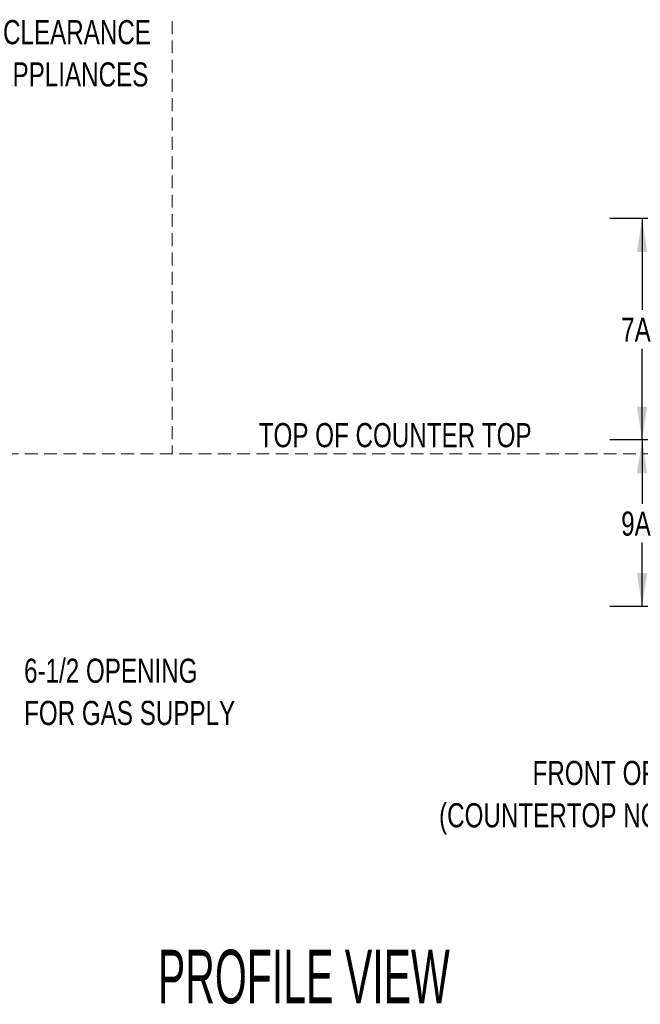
# Model space of a CAD drawing. Header units: inches. Extents: x 31 to 206, y 23 to 145.
# Tile 24 of 65: x 108 to 147, y 23 to 84. Entities that reach past the tile are written whole.
import ezdxf

# ---------------------------------------------------------------- set-up
doc = ezdxf.new("R2010")
doc.units = ezdxf.units.IN
doc.header["$LTSCALE"] = 16
doc.header["$MEASUREMENT"] = 0
doc.linetypes.add('HIDDEN', pattern=[0.075, 0.05, -0.025])
doc.layers.add('FORMAT', color=7, linetype='Continuous')
doc.styles.add('SLDTEXTSTYLE0', font='TXT', dxfattribs={"width": 0.75})
doc.styles.add('SLDTEXTSTYLE1', font='TXT', dxfattribs={"width": 0.572464})
doc.dimstyles.new('SLDDIMSTYLE1', dxfattribs={"dimtxt": 1.5, "dimasz": 2.08, "dimexe": 0, "dimexo": 0.0625, "dimgap": 0.375, "dimtad": 0, "dimtih": 1, "dimtoh": 1, "dimdec": 0, "dimrnd": 1e-09, "dimzin": 12, "dimdsep": 46, "dimlunit": 5, "dimtxsty": 'SLDTEXTSTYLE0', "dimsah": 1, "dimcen": 0.09, "dimadec": 0, "dimazin": 3, "dimtfac": 1, "dimtdec": 0, "dimtofl": 0, "dimtmove": 0, "dimatfit": 3, "dimfxl": 1, "dimfrac": 2, "dimtolj": 1, "dimtzin": 12, "dimarcsym": 0})

# ---------------------------------------------------------------- blocks, each defined once
blk = doc.blocks.new('SW_NOTE_0')
at = {"layer": 'FORMAT', "color": 0, "char_height": 1.5, "attachment_point": 3, "style": 'SLDTEXTSTYLE0'}
for s, insert in [('FRONT OF ENCLOSURE', (20.672, 1.934)), ('(COUNTERTOP NOT INCLUDED)', (20.625, -0.696))]:
    blk.add_mtext(s, dxfattribs=dict(at, insert=insert))
blk = doc.blocks.new('SW_NOTE_0_1')
at = {"layer": 'FORMAT', "color": 0, "char_height": 1.5, "attachment_point": 1, "style": 'SLDTEXTSTYLE0'}
for s, insert in [('6-1/2 OPENING', (0.33, 1.657)), ('FOR GAS SUPPLY', (0.33, -0.973))]:
    blk.add_mtext(s, dxfattribs=dict(at, insert=insert))
blk = doc.blocks.new('SW_NOTE_0_4')
at = {"layer": 'FORMAT', "color": 0, "char_height": 1.5, "attachment_point": 3, "style": 'SLDTEXTSTYLE0'}
for s, insert in [('CLEARANCE', (11.484, 1.934)), ('ADDITIONAL APPLIANCES', (11.324, -0.696))]:
    blk.add_mtext(s, dxfattribs=dict(at, insert=insert))
blk = doc.blocks.new('_D_14')
at = {"layer": 'FORMAT'}
for p, q in [((155.704, 57.821), (144.88, 57.821)), ((146.88, 57.821), (146.88, 53.854)), ((146.88, 47.463), (146.88, 51.429)), ((155.704, 47.463), (144.88, 47.463))]:
    blk.add_line(p, q, dxfattribs=at)
for points in [[(146.88, 57.821), (146.56, 55.741), (147.2, 55.741)], [(146.88, 47.463), (147.2, 49.543), (146.56, 49.543)]]:
    blk.add_solid(points, dxfattribs=at)
at = {"layer": 'FORMAT', "insert": (145.58, 53.363), "char_height": 1.5, "attachment_point": 1, "style": 'SLDTEXTSTYLE0'}
blk.add_mtext('9A', dxfattribs=at)
blk = doc.blocks.new('_D_15')
at = {"layer": 'FORMAT'}
for p, q in [((171.704, 71.599), (144.88, 71.599)), ((146.88, 71.599), (146.88, 65.922)), ((146.88, 57.821), (146.88, 63.497)), ((155.704, 57.821), (144.88, 57.821))]:
    blk.add_line(p, q, dxfattribs=at)
for points in [[(146.88, 71.599), (146.56, 69.519), (147.2, 69.519)], [(146.88, 57.821), (147.2, 59.901), (146.56, 59.901)]]:
    blk.add_solid(points, dxfattribs=at)
at = {"layer": 'FORMAT', "insert": (145.58, 65.431), "char_height": 1.5, "attachment_point": 1, "style": 'SLDTEXTSTYLE0'}
blk.add_mtext('7A', dxfattribs=at)

msp = doc.modelspace()

# ---------------------------------------------------------------- linework, layer by layer
at = {"layer": 'FORMAT', "linetype": 'HIDDEN', "lineweight": 18}
for p, q in [((117.663, 83.878), (117.663, 56.946)), ((38.898, 56.946), (205.707, 56.946))]:
    msp.add_line(p, q, dxfattribs=at)

# ---------------------------------------------------------------- block references
at = {"layer": 'FORMAT'}
for name, p in [('SW_NOTE_0_4', (104.855, 82.01)), ('SW_NOTE_0_1', (108.122, 42.556)), ('SW_NOTE_0', (136.866, 35.915))]:
    msp.add_blockref(name, p, dxfattribs=at)

# ---------------------------------------------------------------- texts
for s, insert, char_height, attachment_point, style in [('TOP OF COUNTER TOP', (131.527, 58.869), 1.5, 2, 'SLDTEXTSTYLE0'), ('FRONT VIEW                                               PROFILE VIEW', (67.432, 26.096), 3.33333, 1, 'SLDTEXTSTYLE1')]:
    msp.add_mtext(s, dxfattribs=dict(at, insert=insert, char_height=char_height, attachment_point=attachment_point, style=style))

# ---------------------------------------------------------------- dimensions: what is measured, and where the dimension line sits
for base, p2, text, picture, middle in [((146.88, 71.599), (172.504, 71.599), '7A', '_D_15', (146.88, 64.71)), ((146.88, 47.463), (156.504, 47.463), '9A', '_D_14', (146.88, 52.642))]:
    dim = msp.add_linear_dim(base=base, p1=(156.504, 57.821), p2=p2, angle=90, text=text, dimstyle='SLDDIMSTYLE1', dxfattribs=at)
    dim.commit()
    dim.dimension.update_dxf_attribs({"geometry": picture, "text_midpoint": middle, "dimtype": 160})

doc.saveas('drawing.dxf')
